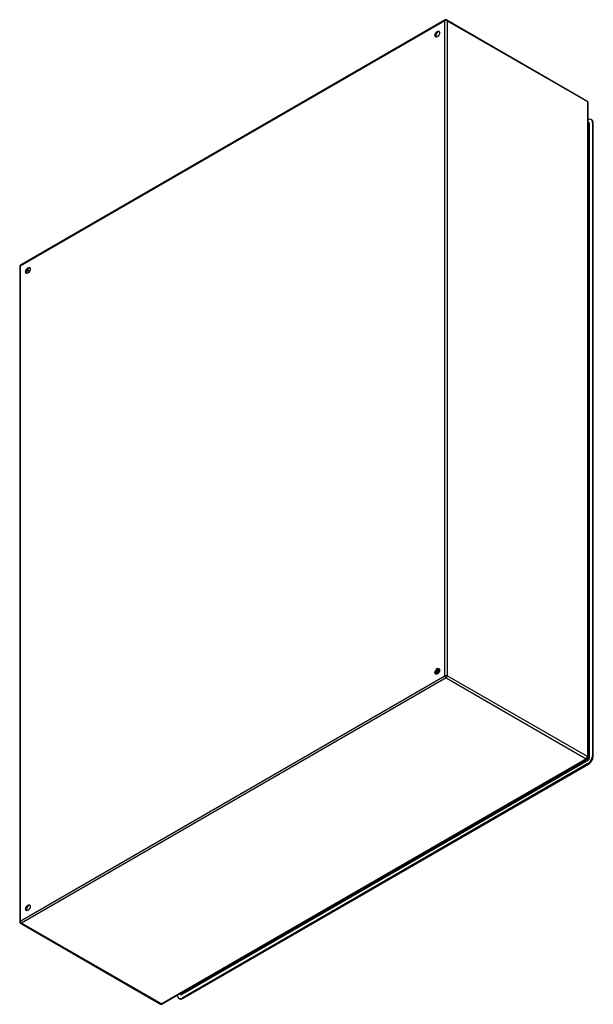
# Model space of a CAD drawing. Header units: inches. Extents: x 202.2 to 236.3, y 65.6 to 124.3.
import ezdxf

# ---------------------------------------------------------------- set-up
doc = ezdxf.new("R2010")
doc.units = ezdxf.units.IN
doc.header["$MEASUREMENT"] = 0
doc.layers.add('Visible Edges(ANSI)', color=7, linetype='Continuous', lineweight=25)
doc.layers.add('Visible Tangent Edges(ANSI)', color=7, linetype='Continuous', lineweight=25)

msp = doc.modelspace()

# ---------------------------------------------------------------- linework, layer by layer
at = {"layer": 'Visible Edges(ANSI)'}
for p, q in [((227.527, 124.253), (202.211, 109.637)), ((227.626, 124.253), (235.971, 119.435)), ((236.021, 119.349), (236.021, 80.319)), ((236.021, 118.296), (236.027, 118.299)), ((236.021, 118.135), (236.069, 118.107)), ((236.268, 118.291), (236.22, 118.318)), ((236.3, 118.142), (236.3, 80.415)), ((236.348, 80.387), (236.348, 118.114)), ((202.162, 109.551), (202.162, 70.521)), ((226.973, 85.319), (226.97, 85.321)), ((226.975, 85.305), (226.972, 85.306)), ((226.989, 85.361), (226.973, 85.352)), ((226.99, 85.326), (226.993, 85.324)), ((227.001, 85.432), (226.998, 85.433)), ((227.01, 85.285), (227.007, 85.286)), ((227.024, 85.341), (227.008, 85.332)), ((227.011, 85.299), (227.008, 85.301)), ((227.014, 85.46), (227.017, 85.459)), ((227.028, 85.307), (227.031, 85.306)), ((227.038, 85.416), (227.035, 85.418)), ((227.059, 85.321), (227.043, 85.312)), ((227.051, 85.445), (227.054, 85.443)), ((227.076, 85.4), (227.073, 85.402)), ((227.077, 85.562), (227.075, 85.562)), ((227.076, 85.562), (227.076, 85.562)), ((227.079, 85.561), (227.077, 85.562)), ((227.08, 85.544), (227.08, 85.526)), ((227.088, 85.429), (227.091, 85.428)), ((227.105, 85.569), (227.108, 85.568)), ((227.113, 85.385), (227.11, 85.386)), ((227.114, 85.545), (227.111, 85.546)), ((227.115, 85.524), (227.115, 85.506)), ((227.125, 85.414), (227.128, 85.412)), ((227.138, 85.552), (227.141, 85.551)), ((227.148, 85.564), (227.145, 85.566)), ((227.148, 85.529), (227.145, 85.53)), ((227.15, 85.504), (227.15, 85.485)), ((227.172, 85.536), (227.174, 85.534)), ((227.182, 85.512), (227.179, 85.514)), ((227.183, 85.544), (227.18, 85.546)), ((227.183, 85.544), (227.183, 85.544)), ((227.183, 85.506), (227.183, 85.507)), ((235.971, 80.233), (210.656, 65.617)), ((236.027, 79.943), (211.84, 65.979)), ((211.888, 65.951), (236.075, 79.915)), ((202.211, 70.435), (210.557, 65.617)), ((211.568, 66.136), (211.568, 66.144)), ((211.696, 65.932), (211.648, 65.96)), ((211.707, 66.224), (211.755, 66.196))]:
    msp.add_line(p, q, dxfattribs=at)
at = {"layer": 'Visible Edges(ANSI)', "flags": 128}
for points in [[(236.073, 118.106), (236.072, 118.106), (236.069, 118.107)], [(227.035, 85.418), (227.033, 85.413), (227.03, 85.409), (227.027, 85.405), (227.024, 85.401), (227.021, 85.397), (227.017, 85.394), (227.014, 85.39), (227.011, 85.387), (227.008, 85.383), (227.005, 85.38), (227.001, 85.377), (226.998, 85.374), (226.994, 85.371), (226.991, 85.368), (226.988, 85.365), (226.984, 85.362), (226.981, 85.36), (226.977, 85.358), (226.974, 85.355), (226.97, 85.353), (226.967, 85.351), (226.964, 85.35), (226.96, 85.348), (226.957, 85.347)], [(226.957, 85.344), (226.96, 85.345), (226.964, 85.347), (226.967, 85.348), (226.971, 85.35), (226.974, 85.352), (226.978, 85.355), (226.982, 85.357), (226.985, 85.359), (226.989, 85.362), (226.992, 85.365), (226.996, 85.368), (226.999, 85.371), (227.003, 85.374), (227.006, 85.377), (227.01, 85.381), (227.013, 85.384), (227.016, 85.388), (227.02, 85.392), (227.023, 85.395), (227.026, 85.399), (227.029, 85.403), (227.032, 85.408), (227.036, 85.412), (227.038, 85.416)], [(226.97, 85.321), (226.97, 85.321), (226.969, 85.32), (226.968, 85.32), (226.968, 85.32), (226.967, 85.32), (226.967, 85.32), (226.966, 85.32), (226.966, 85.32), (226.965, 85.32), (226.965, 85.32), (226.964, 85.32), (226.964, 85.32), (226.963, 85.32), (226.962, 85.32), (226.962, 85.32), (226.961, 85.32), (226.961, 85.32), (226.96, 85.32), (226.96, 85.32), (226.959, 85.32), (226.959, 85.32), (226.958, 85.32), (226.958, 85.32), (226.957, 85.32)], [(226.957, 85.319), (226.958, 85.319), (226.959, 85.319), (226.959, 85.319), (226.96, 85.319), (226.961, 85.319), (226.961, 85.319), (226.962, 85.319), (226.962, 85.319), (226.963, 85.319), (226.964, 85.319), (226.964, 85.318), (226.965, 85.318), (226.966, 85.318), (226.966, 85.318), (226.967, 85.319), (226.968, 85.319), (226.968, 85.319), (226.969, 85.319), (226.97, 85.319), (226.97, 85.319), (226.971, 85.319), (226.972, 85.319), (226.972, 85.319), (226.973, 85.319)], [(227.008, 85.301), (227.005, 85.301), (227.003, 85.3), (227, 85.3), (226.998, 85.3), (226.996, 85.3), (226.993, 85.3), (226.991, 85.3), (226.988, 85.301), (226.986, 85.301), (226.984, 85.302), (226.982, 85.302), (226.98, 85.303), (226.978, 85.304), (226.976, 85.305), (226.974, 85.306), (226.972, 85.307), (226.97, 85.308), (226.968, 85.309), (226.966, 85.311), (226.964, 85.312), (226.963, 85.314), (226.961, 85.315), (226.96, 85.317), (226.958, 85.319)], [(226.97, 85.321), (226.97, 85.322), (226.969, 85.323), (226.969, 85.324), (226.968, 85.325), (226.968, 85.326), (226.967, 85.327), (226.967, 85.328), (226.967, 85.329), (226.966, 85.33), (226.966, 85.331), (226.965, 85.332), (226.965, 85.333), (226.964, 85.334), (226.964, 85.335), (226.964, 85.336), (226.963, 85.337), (226.963, 85.338), (226.962, 85.339), (226.962, 85.34), (226.962, 85.341), (226.961, 85.342), (226.961, 85.343), (226.96, 85.344), (226.96, 85.345)], [(226.963, 85.386), (226.965, 85.388), (226.967, 85.389), (226.969, 85.391), (226.971, 85.392), (226.973, 85.394), (226.975, 85.395), (226.977, 85.397), (226.979, 85.399), (226.98, 85.401), (226.982, 85.403), (226.984, 85.404), (226.986, 85.406), (226.988, 85.408), (226.99, 85.41), (226.992, 85.413), (226.994, 85.415), (226.996, 85.417), (226.997, 85.419), (226.999, 85.421), (227.001, 85.424), (227.003, 85.426), (227.005, 85.428), (227.006, 85.431), (227.008, 85.433)], [(226.963, 85.39), (226.965, 85.391), (226.967, 85.393), (226.968, 85.394), (226.97, 85.396), (226.972, 85.397), (226.973, 85.399), (226.975, 85.401), (226.977, 85.402), (226.978, 85.404), (226.98, 85.406), (226.981, 85.407), (226.983, 85.409), (226.984, 85.411), (226.986, 85.413), (226.988, 85.415), (226.989, 85.417), (226.991, 85.418), (226.992, 85.42), (226.994, 85.422), (226.995, 85.424), (226.997, 85.426), (226.998, 85.428), (226.999, 85.43), (227.001, 85.432)], [(226.998, 85.433), (226.997, 85.432), (226.995, 85.43), (226.994, 85.428), (226.993, 85.426), (226.991, 85.425), (226.99, 85.423), (226.989, 85.421), (226.987, 85.42), (226.986, 85.418), (226.985, 85.416), (226.983, 85.415), (226.982, 85.413), (226.981, 85.411), (226.979, 85.41), (226.978, 85.408), (226.976, 85.407), (226.975, 85.405), (226.974, 85.404), (226.972, 85.402), (226.971, 85.401), (226.969, 85.399), (226.968, 85.398), (226.966, 85.397), (226.965, 85.395)], [(226.985, 85.337), (226.985, 85.337), (226.984, 85.337), (226.983, 85.338), (226.982, 85.338), (226.981, 85.339), (226.98, 85.339), (226.979, 85.34), (226.979, 85.34), (226.978, 85.341), (226.977, 85.341), (226.976, 85.341), (226.975, 85.342), (226.974, 85.342), (226.974, 85.343), (226.973, 85.343), (226.972, 85.344), (226.971, 85.344), (226.97, 85.345), (226.969, 85.345), (226.968, 85.346), (226.968, 85.346), (226.967, 85.346), (226.966, 85.347), (226.965, 85.347)], [(226.989, 85.327), (226.989, 85.327), (226.988, 85.327), (226.987, 85.326), (226.987, 85.326), (226.986, 85.326), (226.985, 85.325), (226.985, 85.325), (226.984, 85.325), (226.983, 85.324), (226.983, 85.324), (226.982, 85.324), (226.981, 85.323), (226.981, 85.323), (226.98, 85.322), (226.979, 85.322), (226.979, 85.322), (226.978, 85.321), (226.977, 85.321), (226.977, 85.321), (226.976, 85.32), (226.975, 85.32), (226.975, 85.32), (226.974, 85.319), (226.973, 85.319)], [(226.975, 85.305), (226.976, 85.304), (226.978, 85.303), (226.979, 85.303), (226.98, 85.302), (226.982, 85.302), (226.983, 85.301), (226.985, 85.301), (226.986, 85.3), (226.987, 85.3), (226.989, 85.3), (226.99, 85.299), (226.992, 85.299), (226.993, 85.299), (226.995, 85.299), (226.996, 85.299), (226.998, 85.298), (227, 85.298), (227.001, 85.298), (227.003, 85.298), (227.004, 85.299), (227.006, 85.299), (227.008, 85.299), (227.009, 85.299), (227.011, 85.299)], [(226.978, 85.354), (226.978, 85.353), (226.979, 85.352), (226.979, 85.351), (226.98, 85.35), (226.98, 85.348), (226.981, 85.347), (226.981, 85.346), (226.982, 85.345), (226.982, 85.344), (226.983, 85.342), (226.983, 85.341), (226.984, 85.34), (226.984, 85.339), (226.985, 85.338), (226.985, 85.337), (226.986, 85.335), (226.986, 85.334), (226.987, 85.333), (226.988, 85.332), (226.988, 85.331), (226.989, 85.329), (226.989, 85.328), (226.99, 85.327), (226.99, 85.326)], [(226.998, 85.433), (226.997, 85.434), (226.996, 85.434), (226.996, 85.435), (226.995, 85.435), (226.994, 85.435), (226.994, 85.436), (226.993, 85.436), (226.993, 85.437), (226.992, 85.437), (226.991, 85.437), (226.991, 85.438), (226.99, 85.438), (226.989, 85.438), (226.989, 85.439), (226.988, 85.439), (226.987, 85.44), (226.987, 85.44), (226.986, 85.44), (226.985, 85.441), (226.985, 85.441), (226.984, 85.442), (226.983, 85.442), (226.983, 85.442), (226.982, 85.443)], [(227.137, 85.376), (227.131, 85.379), (227.124, 85.382), (227.118, 85.384), (227.112, 85.387), (227.105, 85.39), (227.099, 85.393), (227.092, 85.396), (227.086, 85.399), (227.079, 85.402), (227.073, 85.404), (227.067, 85.407), (227.06, 85.41), (227.054, 85.413), (227.047, 85.416), (227.041, 85.419), (227.034, 85.422), (227.028, 85.424), (227.022, 85.427), (227.015, 85.43), (227.009, 85.433), (227.002, 85.436), (226.996, 85.439), (226.989, 85.442), (226.983, 85.445)], [(226.989, 85.361), (226.992, 85.363), (226.994, 85.364), (226.997, 85.366), (226.999, 85.367), (227.002, 85.369), (227.004, 85.371), (227.007, 85.373), (227.009, 85.375), (227.012, 85.377), (227.014, 85.379), (227.016, 85.382), (227.019, 85.384), (227.021, 85.386), (227.023, 85.389), (227.026, 85.391), (227.028, 85.394), (227.03, 85.397), (227.032, 85.399), (227.035, 85.402), (227.037, 85.405), (227.039, 85.408), (227.041, 85.411), (227.043, 85.414), (227.045, 85.417)], [(227.073, 85.402), (227.07, 85.397), (227.067, 85.393), (227.064, 85.388), (227.061, 85.384), (227.058, 85.38), (227.054, 85.376), (227.051, 85.372), (227.048, 85.368), (227.044, 85.365), (227.041, 85.361), (227.037, 85.358), (227.034, 85.354), (227.03, 85.351), (227.026, 85.348), (227.023, 85.345), (227.019, 85.342), (227.016, 85.34), (227.012, 85.337), (227.008, 85.335), (227.005, 85.333), (227.001, 85.331), (226.997, 85.329), (226.994, 85.327), (226.99, 85.326)], [(226.993, 85.324), (226.997, 85.326), (227, 85.328), (227.004, 85.329), (227.008, 85.331), (227.011, 85.334), (227.015, 85.336), (227.019, 85.338), (227.022, 85.341), (227.026, 85.344), (227.03, 85.347), (227.033, 85.35), (227.037, 85.353), (227.04, 85.356), (227.044, 85.36), (227.047, 85.363), (227.051, 85.367), (227.054, 85.371), (227.057, 85.375), (227.061, 85.379), (227.064, 85.383), (227.067, 85.387), (227.07, 85.391), (227.073, 85.396), (227.076, 85.4)], [(227.04, 85.28), (227.038, 85.28), (227.035, 85.28), (227.033, 85.28), (227.031, 85.28), (227.028, 85.28), (227.026, 85.28), (227.024, 85.281), (227.022, 85.281), (227.02, 85.281), (227.017, 85.282), (227.015, 85.283), (227.013, 85.283), (227.011, 85.284), (227.009, 85.285), (227.008, 85.286), (227.006, 85.287), (227.004, 85.288), (227.002, 85.29), (227.001, 85.291), (226.999, 85.292), (226.997, 85.294), (226.996, 85.295), (226.994, 85.297), (226.993, 85.299)], [(226.996, 85.471), (226.997, 85.47), (226.998, 85.47), (226.998, 85.469), (226.999, 85.469), (227, 85.468), (227.001, 85.468), (227.001, 85.467), (227.002, 85.467), (227.003, 85.467), (227.004, 85.466), (227.004, 85.466), (227.005, 85.465), (227.006, 85.465), (227.007, 85.464), (227.007, 85.464), (227.008, 85.464), (227.009, 85.463), (227.01, 85.463), (227.01, 85.462), (227.011, 85.462), (227.012, 85.461), (227.012, 85.461), (227.013, 85.46), (227.014, 85.46)], [(227.008, 85.301), (227.008, 85.302), (227.007, 85.303), (227.007, 85.304), (227.006, 85.305), (227.006, 85.306), (227.005, 85.307), (227.005, 85.308), (227.004, 85.309), (227.004, 85.31), (227.003, 85.311), (227.003, 85.312), (227.002, 85.313), (227.002, 85.314), (227.002, 85.316), (227.001, 85.317), (227.001, 85.318), (227, 85.319), (227, 85.32), (226.999, 85.321), (226.999, 85.322), (226.998, 85.323), (226.998, 85.324), (226.997, 85.325), (226.997, 85.326)], [(227.008, 85.433), (227.008, 85.433), (227.007, 85.433), (227.007, 85.433), (227.007, 85.433), (227.006, 85.433), (227.006, 85.433), (227.006, 85.433), (227.006, 85.433), (227.005, 85.433), (227.005, 85.433), (227.005, 85.433), (227.004, 85.433), (227.004, 85.433), (227.004, 85.433), (227.004, 85.433), (227.003, 85.433), (227.003, 85.432), (227.003, 85.432), (227.002, 85.432), (227.002, 85.432), (227.002, 85.432), (227.001, 85.432), (227.001, 85.432), (227.001, 85.432)], [(227.024, 85.316), (227.023, 85.317), (227.022, 85.317), (227.021, 85.318), (227.02, 85.318), (227.019, 85.319), (227.018, 85.319), (227.018, 85.32), (227.017, 85.32), (227.016, 85.321), (227.015, 85.321), (227.014, 85.322), (227.013, 85.322), (227.012, 85.323), (227.011, 85.323), (227.01, 85.324), (227.009, 85.324), (227.008, 85.325), (227.007, 85.325), (227.006, 85.326), (227.005, 85.326), (227.004, 85.327), (227.003, 85.327), (227.002, 85.328), (227.002, 85.328)], [(227.035, 85.418), (227.034, 85.418), (227.033, 85.419), (227.032, 85.419), (227.031, 85.42), (227.03, 85.421), (227.029, 85.421), (227.027, 85.422), (227.026, 85.423), (227.025, 85.423), (227.024, 85.424), (227.023, 85.425), (227.022, 85.425), (227.02, 85.426), (227.019, 85.427), (227.018, 85.427), (227.017, 85.428), (227.016, 85.429), (227.015, 85.429), (227.014, 85.43), (227.012, 85.43), (227.011, 85.431), (227.01, 85.432), (227.009, 85.432), (227.008, 85.433)], [(227.01, 85.285), (227.011, 85.284), (227.012, 85.284), (227.013, 85.283), (227.014, 85.283), (227.015, 85.282), (227.016, 85.282), (227.017, 85.281), (227.018, 85.281), (227.019, 85.281), (227.02, 85.28), (227.021, 85.28), (227.022, 85.28), (227.023, 85.28), (227.024, 85.279), (227.025, 85.279), (227.027, 85.279), (227.028, 85.279), (227.029, 85.279), (227.03, 85.279), (227.031, 85.278), (227.032, 85.278), (227.033, 85.278), (227.035, 85.278), (227.036, 85.278)], [(227.028, 85.308), (227.027, 85.308), (227.026, 85.307), (227.026, 85.307), (227.025, 85.307), (227.024, 85.306), (227.024, 85.306), (227.023, 85.306), (227.022, 85.305), (227.022, 85.305), (227.021, 85.304), (227.02, 85.304), (227.02, 85.304), (227.019, 85.303), (227.018, 85.303), (227.017, 85.303), (227.017, 85.302), (227.016, 85.302), (227.015, 85.302), (227.015, 85.301), (227.014, 85.301), (227.013, 85.3), (227.013, 85.3), (227.012, 85.3), (227.011, 85.299)], [(227.039, 85.529), (227.038, 85.526), (227.038, 85.523), (227.037, 85.52), (227.036, 85.517), (227.035, 85.515), (227.035, 85.512), (227.034, 85.509), (227.033, 85.506), (227.032, 85.503), (227.031, 85.5), (227.03, 85.497), (227.029, 85.494), (227.028, 85.491), (227.027, 85.488), (227.026, 85.485), (227.025, 85.483), (227.023, 85.48), (227.022, 85.477), (227.021, 85.474), (227.02, 85.471), (227.018, 85.468), (227.017, 85.466), (227.015, 85.463), (227.014, 85.46)], [(227.015, 85.336), (227.016, 85.335), (227.016, 85.333), (227.017, 85.332), (227.017, 85.331), (227.018, 85.33), (227.019, 85.329), (227.019, 85.327), (227.02, 85.326), (227.02, 85.325), (227.021, 85.324), (227.021, 85.323), (227.022, 85.321), (227.022, 85.32), (227.023, 85.319), (227.023, 85.318), (227.024, 85.317), (227.024, 85.315), (227.025, 85.314), (227.026, 85.313), (227.026, 85.312), (227.027, 85.311), (227.027, 85.31), (227.028, 85.308), (227.028, 85.307)], [(227.017, 85.459), (227.019, 85.462), (227.02, 85.465), (227.022, 85.468), (227.023, 85.471), (227.024, 85.474), (227.026, 85.477), (227.027, 85.48), (227.028, 85.483), (227.03, 85.486), (227.031, 85.489), (227.032, 85.493), (227.033, 85.496), (227.034, 85.499), (227.035, 85.502), (227.036, 85.505), (227.037, 85.508), (227.038, 85.511), (227.039, 85.514), (227.039, 85.518), (227.04, 85.521), (227.041, 85.524), (227.041, 85.527), (227.042, 85.53), (227.043, 85.533)], [(227.017, 85.459), (227.017, 85.459), (227.018, 85.459), (227.018, 85.459), (227.018, 85.459), (227.018, 85.459), (227.019, 85.459), (227.019, 85.459), (227.019, 85.459), (227.02, 85.459), (227.02, 85.459), (227.02, 85.459), (227.02, 85.459), (227.021, 85.46), (227.021, 85.46), (227.021, 85.46), (227.021, 85.46), (227.022, 85.46), (227.022, 85.46), (227.022, 85.46), (227.023, 85.46), (227.023, 85.46), (227.023, 85.46), (227.023, 85.46), (227.024, 85.46)], [(227.024, 85.46), (227.025, 85.463), (227.027, 85.466), (227.028, 85.469), (227.029, 85.472), (227.031, 85.476), (227.032, 85.479), (227.033, 85.482), (227.034, 85.485), (227.035, 85.488), (227.036, 85.492), (227.037, 85.495), (227.038, 85.498), (227.039, 85.501), (227.04, 85.504), (227.041, 85.507), (227.041, 85.511), (227.042, 85.514), (227.043, 85.517), (227.043, 85.52), (227.044, 85.523), (227.044, 85.526), (227.045, 85.529), (227.045, 85.533), (227.045, 85.536)], [(227.024, 85.46), (227.025, 85.459), (227.026, 85.459), (227.027, 85.458), (227.028, 85.457), (227.029, 85.457), (227.031, 85.456), (227.032, 85.455), (227.033, 85.455), (227.034, 85.454), (227.035, 85.454), (227.036, 85.453), (227.037, 85.452), (227.039, 85.452), (227.04, 85.451), (227.041, 85.45), (227.042, 85.45), (227.043, 85.449), (227.044, 85.448), (227.045, 85.448), (227.047, 85.447), (227.048, 85.446), (227.049, 85.446), (227.05, 85.445), (227.051, 85.445)], [(227.024, 85.341), (227.027, 85.342), (227.029, 85.344), (227.032, 85.346), (227.035, 85.348), (227.037, 85.35), (227.04, 85.352), (227.042, 85.354), (227.045, 85.356), (227.047, 85.358), (227.05, 85.36), (227.052, 85.363), (227.055, 85.365), (227.057, 85.368), (227.06, 85.37), (227.062, 85.373), (227.065, 85.376), (227.067, 85.379), (227.069, 85.382), (227.071, 85.385), (227.074, 85.388), (227.076, 85.391), (227.078, 85.394), (227.08, 85.397), (227.082, 85.4)], [(227.11, 85.386), (227.108, 85.381), (227.105, 85.377), (227.102, 85.372), (227.099, 85.368), (227.095, 85.364), (227.092, 85.36), (227.089, 85.356), (227.086, 85.352), (227.082, 85.348), (227.079, 85.344), (227.075, 85.341), (227.072, 85.337), (227.068, 85.334), (227.065, 85.331), (227.061, 85.328), (227.057, 85.325), (227.054, 85.322), (227.05, 85.32), (227.046, 85.317), (227.043, 85.315), (227.039, 85.313), (227.036, 85.311), (227.032, 85.309), (227.028, 85.307)], [(227.03, 85.276), (227.03, 85.276), (227.03, 85.276), (227.03, 85.276), (227.03, 85.276), (227.03, 85.276), (227.03, 85.276), (227.03, 85.277), (227.029, 85.277), (227.029, 85.277), (227.029, 85.277), (227.029, 85.277), (227.029, 85.277), (227.029, 85.277), (227.029, 85.277), (227.029, 85.278), (227.029, 85.278), (227.029, 85.278), (227.028, 85.278), (227.028, 85.278), (227.028, 85.278), (227.028, 85.278), (227.028, 85.278), (227.028, 85.279), (227.028, 85.279)], [(227.031, 85.306), (227.035, 85.307), (227.039, 85.309), (227.042, 85.311), (227.046, 85.313), (227.05, 85.316), (227.053, 85.318), (227.057, 85.321), (227.06, 85.324), (227.064, 85.326), (227.068, 85.329), (227.071, 85.333), (227.075, 85.336), (227.078, 85.339), (227.082, 85.343), (227.085, 85.347), (227.089, 85.351), (227.092, 85.354), (227.095, 85.358), (227.098, 85.363), (227.102, 85.367), (227.105, 85.371), (227.108, 85.376), (227.111, 85.38), (227.113, 85.385)], [(227.045, 85.283), (227.045, 85.284), (227.044, 85.285), (227.044, 85.286), (227.043, 85.287), (227.043, 85.288), (227.042, 85.289), (227.042, 85.29), (227.042, 85.291), (227.041, 85.292), (227.041, 85.293), (227.04, 85.294), (227.04, 85.295), (227.039, 85.296), (227.039, 85.297), (227.038, 85.298), (227.038, 85.299), (227.037, 85.3), (227.037, 85.301), (227.037, 85.302), (227.036, 85.303), (227.036, 85.304), (227.035, 85.305), (227.035, 85.306), (227.034, 85.307)], [(227.045, 85.417), (227.045, 85.417), (227.045, 85.417), (227.044, 85.417), (227.044, 85.417), (227.044, 85.417), (227.043, 85.417), (227.043, 85.417), (227.043, 85.417), (227.043, 85.417), (227.042, 85.417), (227.042, 85.417), (227.042, 85.416), (227.042, 85.416), (227.041, 85.416), (227.041, 85.416), (227.041, 85.416), (227.04, 85.416), (227.04, 85.416), (227.04, 85.416), (227.04, 85.416), (227.039, 85.416), (227.039, 85.416), (227.039, 85.416), (227.038, 85.416)], [(227.063, 85.296), (227.062, 85.296), (227.061, 85.297), (227.06, 85.298), (227.059, 85.298), (227.058, 85.299), (227.057, 85.299), (227.056, 85.3), (227.055, 85.3), (227.054, 85.301), (227.053, 85.301), (227.052, 85.302), (227.051, 85.302), (227.049, 85.303), (227.048, 85.303), (227.047, 85.304), (227.046, 85.305), (227.045, 85.305), (227.044, 85.306), (227.043, 85.306), (227.042, 85.307), (227.041, 85.307), (227.04, 85.308), (227.039, 85.308), (227.038, 85.309)], [(227.073, 85.402), (227.072, 85.402), (227.071, 85.403), (227.069, 85.403), (227.068, 85.404), (227.067, 85.405), (227.066, 85.405), (227.065, 85.406), (227.064, 85.407), (227.062, 85.407), (227.061, 85.408), (227.06, 85.408), (227.059, 85.409), (227.058, 85.41), (227.057, 85.41), (227.056, 85.411), (227.054, 85.412), (227.053, 85.412), (227.052, 85.413), (227.051, 85.413), (227.05, 85.414), (227.049, 85.415), (227.047, 85.415), (227.046, 85.416), (227.045, 85.417)], [(227.077, 85.562), (227.077, 85.558), (227.077, 85.553), (227.077, 85.549), (227.077, 85.544), (227.077, 85.539), (227.077, 85.534), (227.077, 85.53), (227.076, 85.525), (227.075, 85.52), (227.075, 85.515), (227.074, 85.51), (227.073, 85.505), (227.072, 85.5), (227.07, 85.495), (227.069, 85.49), (227.067, 85.485), (227.066, 85.479), (227.064, 85.474), (227.062, 85.469), (227.06, 85.464), (227.058, 85.459), (227.056, 85.454), (227.054, 85.449), (227.051, 85.445)], [(227.053, 85.317), (227.053, 85.316), (227.054, 85.315), (227.054, 85.314), (227.055, 85.314), (227.055, 85.313), (227.056, 85.312), (227.056, 85.311), (227.056, 85.31), (227.057, 85.309), (227.057, 85.308), (227.058, 85.307), (227.058, 85.306), (227.059, 85.305), (227.059, 85.304), (227.059, 85.303), (227.06, 85.302), (227.06, 85.301), (227.061, 85.301), (227.061, 85.3), (227.062, 85.299), (227.062, 85.298), (227.063, 85.297), (227.063, 85.296), (227.063, 85.295)], [(227.054, 85.443), (227.057, 85.448), (227.059, 85.453), (227.061, 85.458), (227.063, 85.463), (227.065, 85.468), (227.067, 85.473), (227.069, 85.478), (227.07, 85.483), (227.072, 85.488), (227.073, 85.493), (227.074, 85.498), (227.076, 85.504), (227.077, 85.509), (227.078, 85.514), (227.078, 85.519), (227.079, 85.523), (227.079, 85.528), (227.08, 85.533), (227.08, 85.538), (227.08, 85.543), (227.08, 85.547), (227.08, 85.552), (227.08, 85.556), (227.079, 85.561)], [(227.054, 85.443), (227.054, 85.443), (227.055, 85.443), (227.055, 85.443), (227.055, 85.443), (227.055, 85.443), (227.056, 85.443), (227.056, 85.444), (227.056, 85.444), (227.057, 85.444), (227.057, 85.444), (227.057, 85.444), (227.057, 85.444), (227.058, 85.444), (227.058, 85.444), (227.058, 85.444), (227.058, 85.444), (227.059, 85.444), (227.059, 85.444), (227.059, 85.444), (227.059, 85.444), (227.06, 85.444), (227.06, 85.444), (227.06, 85.444), (227.06, 85.444)], [(227.059, 85.321), (227.062, 85.322), (227.064, 85.324), (227.067, 85.326), (227.07, 85.328), (227.073, 85.33), (227.075, 85.332), (227.078, 85.334), (227.081, 85.337), (227.083, 85.339), (227.086, 85.341), (227.088, 85.344), (227.091, 85.347), (227.094, 85.349), (227.096, 85.352), (227.099, 85.355), (227.101, 85.358), (227.104, 85.361), (227.106, 85.364), (227.108, 85.367), (227.111, 85.37), (227.113, 85.374), (227.115, 85.377), (227.117, 85.38), (227.119, 85.384)], [(227.06, 85.444), (227.062, 85.447), (227.063, 85.451), (227.065, 85.454), (227.066, 85.458), (227.068, 85.461), (227.069, 85.464), (227.07, 85.468), (227.071, 85.471), (227.072, 85.475), (227.073, 85.478), (227.074, 85.482), (227.075, 85.485), (227.076, 85.489), (227.077, 85.492), (227.077, 85.496), (227.078, 85.499), (227.078, 85.502), (227.079, 85.506), (227.079, 85.509), (227.08, 85.513), (227.08, 85.516), (227.08, 85.519), (227.08, 85.522), (227.08, 85.526)], [(227.06, 85.444), (227.062, 85.443), (227.063, 85.443), (227.064, 85.442), (227.065, 85.441), (227.066, 85.441), (227.067, 85.44), (227.068, 85.44), (227.07, 85.439), (227.071, 85.438), (227.072, 85.438), (227.073, 85.437), (227.074, 85.436), (227.075, 85.436), (227.077, 85.435), (227.078, 85.435), (227.079, 85.434), (227.08, 85.433), (227.081, 85.433), (227.082, 85.432), (227.084, 85.431), (227.085, 85.431), (227.086, 85.43), (227.087, 85.43), (227.088, 85.429)], [(227.082, 85.4), (227.082, 85.4), (227.082, 85.4), (227.081, 85.4), (227.081, 85.4), (227.081, 85.4), (227.081, 85.4), (227.08, 85.4), (227.08, 85.4), (227.08, 85.4), (227.08, 85.4), (227.079, 85.4), (227.079, 85.4), (227.079, 85.4), (227.079, 85.4), (227.078, 85.4), (227.078, 85.4), (227.078, 85.4), (227.078, 85.4), (227.077, 85.4), (227.077, 85.4), (227.077, 85.4), (227.077, 85.4), (227.076, 85.4), (227.076, 85.4)], [(227.079, 85.565), (227.08, 85.565), (227.081, 85.565), (227.083, 85.565), (227.084, 85.566), (227.085, 85.566), (227.086, 85.566), (227.087, 85.566), (227.088, 85.566), (227.089, 85.566), (227.09, 85.567), (227.091, 85.567), (227.092, 85.567), (227.093, 85.567), (227.094, 85.567), (227.095, 85.567), (227.096, 85.568), (227.098, 85.568), (227.099, 85.568), (227.1, 85.568), (227.101, 85.568), (227.102, 85.569), (227.103, 85.569), (227.104, 85.569), (227.105, 85.569)], [(227.108, 85.546), (227.107, 85.546), (227.106, 85.547), (227.104, 85.547), (227.103, 85.548), (227.102, 85.549), (227.101, 85.549), (227.1, 85.55), (227.098, 85.55), (227.097, 85.551), (227.096, 85.552), (227.095, 85.552), (227.094, 85.553), (227.092, 85.553), (227.091, 85.554), (227.09, 85.555), (227.089, 85.555), (227.088, 85.556), (227.087, 85.557), (227.085, 85.557), (227.084, 85.558), (227.083, 85.558), (227.082, 85.559), (227.081, 85.56), (227.079, 85.56)], [(227.111, 85.546), (227.11, 85.546), (227.108, 85.546), (227.107, 85.545), (227.106, 85.545), (227.104, 85.545), (227.103, 85.545), (227.102, 85.544), (227.101, 85.544), (227.099, 85.544), (227.098, 85.544), (227.097, 85.544), (227.096, 85.543), (227.094, 85.543), (227.093, 85.543), (227.092, 85.543), (227.09, 85.543), (227.089, 85.542), (227.088, 85.542), (227.087, 85.542), (227.085, 85.542), (227.084, 85.541), (227.083, 85.541), (227.082, 85.541), (227.08, 85.541)], [(227.11, 85.386), (227.109, 85.386), (227.108, 85.387), (227.107, 85.388), (227.106, 85.388), (227.105, 85.389), (227.103, 85.389), (227.102, 85.39), (227.101, 85.391), (227.1, 85.391), (227.099, 85.392), (227.097, 85.392), (227.096, 85.393), (227.095, 85.394), (227.094, 85.394), (227.093, 85.395), (227.092, 85.395), (227.09, 85.396), (227.089, 85.397), (227.088, 85.397), (227.087, 85.398), (227.086, 85.398), (227.085, 85.399), (227.083, 85.4), (227.082, 85.4)], [(227.111, 85.546), (227.111, 85.542), (227.112, 85.537), (227.112, 85.533), (227.112, 85.528), (227.112, 85.524), (227.112, 85.519), (227.112, 85.514), (227.111, 85.509), (227.111, 85.504), (227.11, 85.499), (227.109, 85.494), (227.108, 85.489), (227.107, 85.484), (227.106, 85.479), (227.105, 85.474), (227.104, 85.469), (227.102, 85.464), (227.1, 85.459), (227.099, 85.454), (227.097, 85.449), (227.095, 85.444), (227.093, 85.439), (227.091, 85.434), (227.088, 85.429)], [(227.091, 85.428), (227.093, 85.433), (227.096, 85.438), (227.098, 85.443), (227.1, 85.448), (227.102, 85.453), (227.103, 85.458), (227.105, 85.463), (227.107, 85.468), (227.108, 85.473), (227.109, 85.478), (227.11, 85.483), (227.111, 85.488), (227.112, 85.493), (227.113, 85.498), (227.114, 85.503), (227.114, 85.508), (227.115, 85.513), (227.115, 85.518), (227.115, 85.522), (227.115, 85.527), (227.115, 85.532), (227.115, 85.536), (227.114, 85.54), (227.114, 85.545)], [(227.091, 85.428), (227.091, 85.428), (227.092, 85.428), (227.092, 85.428), (227.092, 85.428), (227.092, 85.428), (227.093, 85.428), (227.093, 85.428), (227.093, 85.428), (227.093, 85.428), (227.094, 85.428), (227.094, 85.428), (227.094, 85.428), (227.094, 85.428), (227.095, 85.428), (227.095, 85.428), (227.095, 85.428), (227.095, 85.428), (227.096, 85.428), (227.096, 85.428), (227.096, 85.428), (227.096, 85.428), (227.097, 85.428), (227.097, 85.428), (227.097, 85.428)], [(227.097, 85.428), (227.098, 85.431), (227.1, 85.434), (227.101, 85.438), (227.102, 85.441), (227.104, 85.444), (227.105, 85.447), (227.106, 85.451), (227.107, 85.454), (227.108, 85.457), (227.109, 85.461), (227.11, 85.464), (227.11, 85.467), (227.111, 85.47), (227.112, 85.474), (227.112, 85.477), (227.113, 85.48), (227.113, 85.483), (227.114, 85.487), (227.114, 85.49), (227.114, 85.493), (227.115, 85.496), (227.115, 85.499), (227.115, 85.502), (227.115, 85.506)], [(227.097, 85.428), (227.098, 85.427), (227.099, 85.427), (227.101, 85.426), (227.102, 85.425), (227.103, 85.425), (227.104, 85.424), (227.105, 85.424), (227.106, 85.423), (227.108, 85.422), (227.109, 85.422), (227.11, 85.421), (227.111, 85.421), (227.112, 85.42), (227.113, 85.419), (227.115, 85.419), (227.116, 85.418), (227.117, 85.418), (227.118, 85.417), (227.119, 85.416), (227.12, 85.416), (227.122, 85.415), (227.123, 85.415), (227.124, 85.414), (227.125, 85.414)], [(227.101, 85.578), (227.101, 85.578), (227.101, 85.577), (227.102, 85.577), (227.102, 85.577), (227.102, 85.576), (227.102, 85.576), (227.102, 85.576), (227.102, 85.575), (227.103, 85.575), (227.103, 85.574), (227.103, 85.574), (227.103, 85.574), (227.103, 85.573), (227.103, 85.573), (227.104, 85.573), (227.104, 85.572), (227.104, 85.572), (227.104, 85.571), (227.104, 85.571), (227.104, 85.571), (227.105, 85.57), (227.105, 85.57), (227.105, 85.569), (227.105, 85.569)], [(227.108, 85.568), (227.108, 85.568), (227.107, 85.569), (227.107, 85.569), (227.107, 85.57), (227.107, 85.57), (227.107, 85.571), (227.106, 85.571), (227.106, 85.572), (227.106, 85.572), (227.106, 85.573), (227.106, 85.573), (227.105, 85.573), (227.105, 85.574), (227.105, 85.574), (227.105, 85.575), (227.104, 85.575), (227.104, 85.576), (227.104, 85.576), (227.104, 85.577), (227.103, 85.577), (227.103, 85.578), (227.103, 85.578), (227.103, 85.578), (227.103, 85.579)], [(227.108, 85.568), (227.108, 85.567), (227.108, 85.566), (227.108, 85.565), (227.108, 85.564), (227.108, 85.563), (227.108, 85.563), (227.108, 85.562), (227.108, 85.561), (227.108, 85.56), (227.108, 85.559), (227.108, 85.558), (227.108, 85.557), (227.108, 85.556), (227.108, 85.556), (227.108, 85.555), (227.108, 85.554), (227.107, 85.553), (227.107, 85.552), (227.107, 85.551), (227.107, 85.55), (227.107, 85.549), (227.107, 85.549), (227.107, 85.548), (227.107, 85.547)], [(227.107, 85.547), (227.109, 85.547), (227.11, 85.547), (227.111, 85.547), (227.113, 85.548), (227.114, 85.548), (227.115, 85.548), (227.116, 85.548), (227.118, 85.549), (227.119, 85.549), (227.12, 85.549), (227.122, 85.549), (227.123, 85.55), (227.124, 85.55), (227.126, 85.55), (227.127, 85.55), (227.128, 85.55), (227.129, 85.551), (227.131, 85.551), (227.132, 85.551), (227.133, 85.551), (227.135, 85.552), (227.136, 85.552), (227.137, 85.552), (227.138, 85.552)], [(227.141, 85.551), (227.14, 85.553), (227.14, 85.555), (227.139, 85.556), (227.138, 85.558), (227.137, 85.56), (227.136, 85.561), (227.135, 85.563), (227.134, 85.564), (227.133, 85.566), (227.132, 85.567), (227.131, 85.569), (227.129, 85.57), (227.128, 85.572), (227.127, 85.573), (227.126, 85.574), (227.124, 85.575), (227.123, 85.577), (227.122, 85.578), (227.12, 85.579), (227.119, 85.58), (227.118, 85.581), (227.116, 85.582), (227.115, 85.583), (227.113, 85.584)], [(227.113, 85.584), (227.114, 85.583), (227.116, 85.582), (227.117, 85.581), (227.118, 85.58), (227.12, 85.579), (227.121, 85.578), (227.122, 85.577), (227.123, 85.575), (227.124, 85.574), (227.126, 85.573), (227.127, 85.572), (227.128, 85.57), (227.129, 85.569), (227.13, 85.568), (227.131, 85.566), (227.132, 85.565), (227.133, 85.564), (227.134, 85.562), (227.135, 85.56), (227.135, 85.559), (227.136, 85.557), (227.137, 85.556), (227.138, 85.554), (227.138, 85.552)], [(227.119, 85.384), (227.119, 85.384), (227.119, 85.384), (227.119, 85.384), (227.118, 85.384), (227.118, 85.384), (227.118, 85.384), (227.118, 85.384), (227.117, 85.384), (227.117, 85.384), (227.117, 85.384), (227.117, 85.384), (227.116, 85.384), (227.116, 85.384), (227.116, 85.384), (227.116, 85.384), (227.115, 85.384), (227.115, 85.384), (227.115, 85.384), (227.115, 85.384), (227.114, 85.385), (227.114, 85.385), (227.114, 85.385), (227.114, 85.385), (227.113, 85.385)], [(227.14, 85.529), (227.139, 85.53), (227.138, 85.53), (227.137, 85.531), (227.136, 85.531), (227.135, 85.532), (227.133, 85.532), (227.132, 85.533), (227.131, 85.533), (227.13, 85.534), (227.129, 85.535), (227.128, 85.535), (227.127, 85.536), (227.126, 85.536), (227.125, 85.537), (227.124, 85.537), (227.123, 85.538), (227.122, 85.539), (227.12, 85.539), (227.119, 85.54), (227.118, 85.54), (227.117, 85.541), (227.116, 85.541), (227.115, 85.542), (227.114, 85.542)], [(227.145, 85.53), (227.144, 85.53), (227.142, 85.529), (227.141, 85.529), (227.14, 85.529), (227.139, 85.529), (227.138, 85.529), (227.136, 85.528), (227.135, 85.528), (227.134, 85.528), (227.133, 85.528), (227.131, 85.527), (227.13, 85.527), (227.129, 85.527), (227.128, 85.527), (227.126, 85.526), (227.125, 85.526), (227.124, 85.526), (227.123, 85.526), (227.121, 85.525), (227.12, 85.525), (227.119, 85.525), (227.118, 85.525), (227.116, 85.525), (227.115, 85.524)], [(227.137, 85.375), (227.136, 85.376), (227.135, 85.376), (227.135, 85.376), (227.134, 85.377), (227.133, 85.377), (227.132, 85.377), (227.132, 85.378), (227.131, 85.378), (227.13, 85.378), (227.13, 85.379), (227.129, 85.379), (227.128, 85.38), (227.127, 85.38), (227.127, 85.38), (227.126, 85.381), (227.125, 85.381), (227.124, 85.381), (227.124, 85.382), (227.123, 85.382), (227.122, 85.382), (227.122, 85.383), (227.121, 85.383), (227.12, 85.383), (227.119, 85.384)], [(227.145, 85.53), (227.146, 85.526), (227.146, 85.521), (227.147, 85.517), (227.147, 85.512), (227.147, 85.508), (227.147, 85.503), (227.147, 85.498), (227.147, 85.494), (227.146, 85.489), (227.146, 85.484), (227.145, 85.479), (227.144, 85.474), (227.143, 85.469), (227.142, 85.464), (227.141, 85.459), (227.14, 85.454), (227.138, 85.449), (227.137, 85.444), (227.135, 85.439), (227.133, 85.434), (227.131, 85.429), (227.13, 85.424), (227.127, 85.419), (227.125, 85.414)], [(227.128, 85.572), (227.13, 85.572), (227.132, 85.571), (227.135, 85.57), (227.137, 85.569), (227.139, 85.568), (227.141, 85.567), (227.144, 85.566), (227.146, 85.565), (227.148, 85.564), (227.15, 85.562), (227.152, 85.561), (227.154, 85.56), (227.155, 85.558), (227.157, 85.556), (227.159, 85.555), (227.161, 85.553), (227.162, 85.551), (227.164, 85.549), (227.165, 85.547), (227.167, 85.545), (227.168, 85.543), (227.169, 85.54), (227.171, 85.538), (227.172, 85.536)], [(227.128, 85.412), (227.13, 85.417), (227.132, 85.422), (227.134, 85.427), (227.136, 85.432), (227.138, 85.437), (227.14, 85.442), (227.141, 85.448), (227.143, 85.453), (227.144, 85.458), (227.145, 85.463), (227.146, 85.468), (227.147, 85.473), (227.148, 85.478), (227.148, 85.483), (227.149, 85.488), (227.149, 85.492), (227.15, 85.497), (227.15, 85.502), (227.15, 85.507), (227.15, 85.511), (227.149, 85.516), (227.149, 85.52), (227.148, 85.524), (227.148, 85.529)], [(227.128, 85.412), (227.128, 85.412), (227.129, 85.412), (227.129, 85.412), (227.129, 85.412), (227.129, 85.412), (227.13, 85.412), (227.13, 85.412), (227.13, 85.412), (227.13, 85.412), (227.13, 85.412), (227.131, 85.412), (227.131, 85.412), (227.131, 85.412), (227.131, 85.412), (227.132, 85.412), (227.132, 85.412), (227.132, 85.412), (227.132, 85.412), (227.132, 85.412), (227.133, 85.412), (227.133, 85.412), (227.133, 85.412), (227.133, 85.412), (227.134, 85.412)], [(227.134, 85.412), (227.135, 85.415), (227.136, 85.418), (227.137, 85.421), (227.138, 85.424), (227.14, 85.427), (227.141, 85.43), (227.142, 85.433), (227.142, 85.437), (227.143, 85.44), (227.144, 85.443), (227.145, 85.446), (227.146, 85.449), (227.146, 85.452), (227.147, 85.455), (227.147, 85.458), (227.148, 85.462), (227.148, 85.465), (227.149, 85.468), (227.149, 85.471), (227.149, 85.474), (227.15, 85.477), (227.15, 85.48), (227.15, 85.483), (227.15, 85.485)], [(227.134, 85.412), (227.134, 85.411), (227.135, 85.411), (227.136, 85.411), (227.137, 85.41), (227.137, 85.41), (227.138, 85.409), (227.139, 85.409), (227.14, 85.409), (227.141, 85.408), (227.141, 85.408), (227.142, 85.408), (227.143, 85.407), (227.144, 85.407), (227.145, 85.406), (227.145, 85.406), (227.146, 85.406), (227.147, 85.405), (227.148, 85.405), (227.148, 85.405), (227.149, 85.404), (227.15, 85.404), (227.151, 85.403), (227.152, 85.403), (227.152, 85.403)], [(227.141, 85.551), (227.141, 85.55), (227.141, 85.549), (227.141, 85.548), (227.141, 85.547), (227.141, 85.547), (227.141, 85.546), (227.141, 85.545), (227.141, 85.544), (227.141, 85.543), (227.141, 85.542), (227.141, 85.541), (227.141, 85.54), (227.141, 85.539), (227.141, 85.539), (227.141, 85.538), (227.141, 85.537), (227.141, 85.536), (227.141, 85.535), (227.141, 85.534), (227.141, 85.533), (227.141, 85.532), (227.141, 85.531), (227.141, 85.53), (227.141, 85.53)], [(227.141, 85.53), (227.142, 85.53), (227.143, 85.53), (227.145, 85.53), (227.146, 85.53), (227.147, 85.531), (227.149, 85.531), (227.15, 85.531), (227.151, 85.531), (227.153, 85.532), (227.154, 85.532), (227.155, 85.532), (227.156, 85.532), (227.158, 85.533), (227.159, 85.533), (227.16, 85.533), (227.162, 85.533), (227.163, 85.534), (227.164, 85.534), (227.165, 85.534), (227.167, 85.534), (227.168, 85.535), (227.169, 85.535), (227.171, 85.535), (227.172, 85.536)], [(227.174, 85.534), (227.174, 85.536), (227.173, 85.537), (227.172, 85.539), (227.171, 85.54), (227.17, 85.542), (227.169, 85.543), (227.168, 85.545), (227.167, 85.546), (227.166, 85.548), (227.165, 85.549), (227.164, 85.55), (227.163, 85.551), (227.162, 85.553), (227.161, 85.554), (227.16, 85.555), (227.158, 85.556), (227.157, 85.557), (227.156, 85.558), (227.155, 85.559), (227.153, 85.56), (227.152, 85.561), (227.151, 85.562), (227.149, 85.563), (227.148, 85.564)], [(227.172, 85.512), (227.171, 85.513), (227.17, 85.513), (227.169, 85.514), (227.168, 85.514), (227.167, 85.515), (227.166, 85.515), (227.165, 85.516), (227.164, 85.516), (227.163, 85.517), (227.162, 85.517), (227.161, 85.518), (227.16, 85.518), (227.159, 85.519), (227.158, 85.519), (227.157, 85.52), (227.156, 85.521), (227.155, 85.521), (227.154, 85.522), (227.153, 85.522), (227.152, 85.523), (227.151, 85.523), (227.15, 85.524), (227.149, 85.524), (227.148, 85.525)], [(227.179, 85.514), (227.178, 85.514), (227.177, 85.513), (227.175, 85.513), (227.174, 85.513), (227.173, 85.512), (227.172, 85.512), (227.171, 85.512), (227.169, 85.512), (227.168, 85.511), (227.167, 85.511), (227.166, 85.511), (227.164, 85.511), (227.163, 85.51), (227.162, 85.51), (227.161, 85.51), (227.16, 85.51), (227.158, 85.509), (227.157, 85.509), (227.156, 85.509), (227.155, 85.509), (227.153, 85.508), (227.152, 85.508), (227.151, 85.508), (227.15, 85.508)], [(227.162, 85.552), (227.163, 85.552), (227.164, 85.552), (227.165, 85.551), (227.166, 85.551), (227.167, 85.551), (227.168, 85.551), (227.169, 85.55), (227.17, 85.55), (227.171, 85.55), (227.171, 85.549), (227.172, 85.549), (227.173, 85.549), (227.174, 85.548), (227.175, 85.548), (227.176, 85.548), (227.176, 85.547), (227.177, 85.547), (227.178, 85.546), (227.179, 85.546), (227.18, 85.545), (227.18, 85.545), (227.181, 85.544), (227.182, 85.544), (227.183, 85.544)], [(227.174, 85.534), (227.174, 85.533), (227.174, 85.532), (227.174, 85.532), (227.174, 85.531), (227.174, 85.53), (227.174, 85.529), (227.174, 85.528), (227.174, 85.527), (227.174, 85.526), (227.174, 85.525), (227.174, 85.524), (227.174, 85.524), (227.174, 85.523), (227.174, 85.522), (227.174, 85.521), (227.174, 85.52), (227.174, 85.519), (227.174, 85.518), (227.174, 85.517), (227.174, 85.516), (227.174, 85.515), (227.174, 85.515), (227.174, 85.514), (227.174, 85.513)], [(227.179, 85.514), (227.179, 85.513), (227.179, 85.512), (227.18, 85.511), (227.18, 85.51), (227.18, 85.509), (227.18, 85.508), (227.18, 85.507), (227.18, 85.507), (227.18, 85.506), (227.181, 85.505), (227.181, 85.504), (227.181, 85.503), (227.181, 85.502), (227.181, 85.501), (227.181, 85.5), (227.181, 85.499), (227.181, 85.498), (227.181, 85.497), (227.181, 85.496), (227.181, 85.495), (227.182, 85.494), (227.182, 85.493), (227.182, 85.492), (227.182, 85.491)], [(227.18, 85.513), (227.18, 85.513), (227.18, 85.513), (227.181, 85.513), (227.181, 85.513), (227.181, 85.513), (227.181, 85.514), (227.181, 85.514), (227.181, 85.514), (227.182, 85.514), (227.182, 85.514), (227.182, 85.514), (227.182, 85.514), (227.182, 85.514), (227.182, 85.514), (227.183, 85.514), (227.183, 85.514), (227.183, 85.514), (227.183, 85.514), (227.183, 85.514), (227.183, 85.514), (227.184, 85.514), (227.184, 85.514), (227.184, 85.514), (227.184, 85.514)], [(227.183, 85.504), (227.183, 85.504), (227.183, 85.505), (227.183, 85.505), (227.183, 85.505), (227.183, 85.506), (227.183, 85.506), (227.183, 85.506), (227.183, 85.507), (227.183, 85.507), (227.183, 85.508), (227.183, 85.508), (227.183, 85.508), (227.183, 85.509), (227.182, 85.509), (227.182, 85.509), (227.182, 85.51), (227.182, 85.51), (227.182, 85.51), (227.182, 85.511), (227.182, 85.511), (227.182, 85.511), (227.182, 85.512), (227.182, 85.512), (227.182, 85.512)], [(211.755, 66.196), (211.757, 66.194), (211.758, 66.193)]]:
    msp.add_lwpolyline(points, dxfattribs=at)
at = {"layer": 'Visible Edges(ANSI)'}
for centre, start, end in [((227.577, 124.167), 60, 120), ((235.922, 119.349), 0, 60), ((202.261, 109.551), 120, 180), ((235.922, 80.319), 300, 0), ((202.261, 70.521), 180, 240), ((210.606, 65.703), 240, 300)]:
    msp.add_arc(centre, 0.099, start, end, dxfattribs=at)
for centre in [(227.046, 123.41), (202.651, 109.326), (227.046, 85.443), (202.651, 71.359)]:
    msp.add_ellipse(centre, major_axis=(0.098, 0.169), ratio=0.57735, dxfattribs=at)
for centre, major_axis, start_param, end_param in [((227.094, 123.382), (0.098, 0.169), 0.249151, 2.892442), ((236.027, 117.985), (0.193, 0.334), 5.497787, 7.068583), ((236.075, 117.957), (0.193, 0.334), 5.497787, 6.283185), ((202.699, 109.298), (0.098, 0.169), 0.249151, 2.892442), ((227.094, 85.415), (0.098, 0.169), 0.249151, 2.892442), ((236.027, 80.258), (-0.193, -0.334), 0.785398, 2.356194), ((236.075, 80.23), (0.193, 0.334), 3.926991, 5.497787), ((202.699, 71.331), (0.098, 0.169), 0.249151, 2.892442), ((211.84, 66.293), (-0.193, -0.334), 5.497787, 7.068583), ((211.888, 66.266), (-0.193, -0.334), 0, 0.785398)]:
    msp.add_ellipse(centre, major_axis=major_axis, ratio=0.57735, start_param=start_param, end_param=end_param, dxfattribs=at)
at = {"layer": 'Visible Tangent Edges(ANSI)'}
for p, q in [((227.507, 124.207), (202.191, 109.591)), ((227.507, 85.177), (227.507, 124.207)), ((227.647, 124.207), (235.992, 119.389)), ((227.647, 124.207), (227.647, 85.177)), ((235.992, 119.389), (235.992, 80.359)), ((236.021, 118.125), (236.075, 118.093)), ((236.075, 118.119), (236.063, 118.111)), ((236.075, 118.093), (236.075, 80.255)), ((236.119, 80.255), (236.119, 118.093)), ((236.3, 118.142), (236.348, 118.114)), ((202.191, 109.591), (202.191, 70.561)), ((202.737, 109.251), (202.591, 109.335)), ((202.613, 109.373), (202.759, 109.289)), ((202.191, 70.561), (227.507, 85.177)), ((235.992, 80.359), (227.647, 85.177)), ((227.577, 85.056), (202.261, 70.44)), ((227.577, 85.056), (235.922, 80.238)), ((236.348, 80.387), (236.3, 80.415)), ((235.922, 80.238), (210.606, 65.622)), ((211.792, 66.16), (236.075, 80.179)), ((211.89, 66.267), (235.934, 80.148)), ((236.054, 80.217), (235.934, 80.148)), ((235.995, 80.252), (236.054, 80.217)), ((236.075, 80.255), (236.016, 80.289)), ((236.027, 79.943), (236.075, 79.915)), ((210.606, 65.622), (202.261, 70.44)), ((211.77, 66.198), (211.716, 66.229)), ((211.748, 66.2), (211.748, 66.185)), ((211.89, 66.267), (211.77, 66.198)), ((211.888, 65.951), (211.84, 65.979))]:
    msp.add_line(p, q, dxfattribs=at)
for centre, major_axis, start_param, end_param in [((227.577, 124.167), (-0.0495, 0.0857), 0, 0.785398), ((227.577, 124.167), (0.099, 0), 0.785398, 2.356194), ((227.577, 124.167), (0.0495, 0.0857), 5.497787, 6.283185), ((235.922, 119.349), (0.0495, 0.0857), 5.497787, 6.283185), ((235.922, 119.349), (0.099, 0), 0, 0.785398), ((236.054, 118.081), (0.0155, 0.0268), 5.497787, 6.283185), ((236.054, 118.131), (0.0155, -0.0268), 0.180231, 0.785398), ((236.075, 118.068), (0.031, 0.0537), 5.497787, 7.068583), ((236.097, 118.106), (-0.031, 0), 0.785398, 2.356194), ((202.261, 109.551), (-0.099, 0), 5.497787, 6.283185), ((202.261, 109.551), (-0.0495, 0.0857), 0, 0.785398), ((227.577, 85.137), (0.099, 0), 0.785398, 2.356194), ((227.577, 85.137), (0.0495, -0.0857), 3.926991, 5.497787), ((227.577, 85.137), (0.0495, 0.0857), 3.926991, 5.497787), ((235.922, 80.319), (0.0495, 0.0857), 3.926991, 5.497787), ((235.922, 80.319), (0.0495, -0.0857), 5.497787, 6.283185), ((235.922, 80.319), (0.099, 0), 0, 0.785398), ((236.054, 80.243), (-0.0155, -0.0268), 0.785398, 2.356194), ((236.054, 80.192), (-0.0155, 0.0268), 3.926991, 5.497787), ((236.075, 80.23), (0.031, 0.0537), 3.926991, 5.497787), ((236.097, 80.268), (0.031, 0), 3.926991, 5.497787), ((202.261, 70.521), (-0.099, 0), 5.497787, 6.283185), ((202.261, 70.521), (0.0495, -0.0857), 3.926991, 5.497787), ((202.261, 70.521), (-0.0495, -0.0857), 0, 0.785398), ((211.726, 66.198), (0.031, 0), 5.497787, 6.102954), ((211.792, 66.21), (-0.031, -0.0537), 5.497787, 7.068583), ((211.77, 66.223), (-0.0155, -0.0268), 0, 0.785398), ((211.77, 66.172), (0.0155, -0.0268), 0.785398, 2.356194), ((210.606, 65.703), (-0.0495, -0.0857), 0, 0.785398), ((210.606, 65.703), (0.0495, -0.0857), 5.497787, 6.283185)]:
    msp.add_ellipse(centre, major_axis=major_axis, ratio=0.57735, start_param=start_param, end_param=end_param, dxfattribs=at)

doc.saveas('drawing.dxf')
